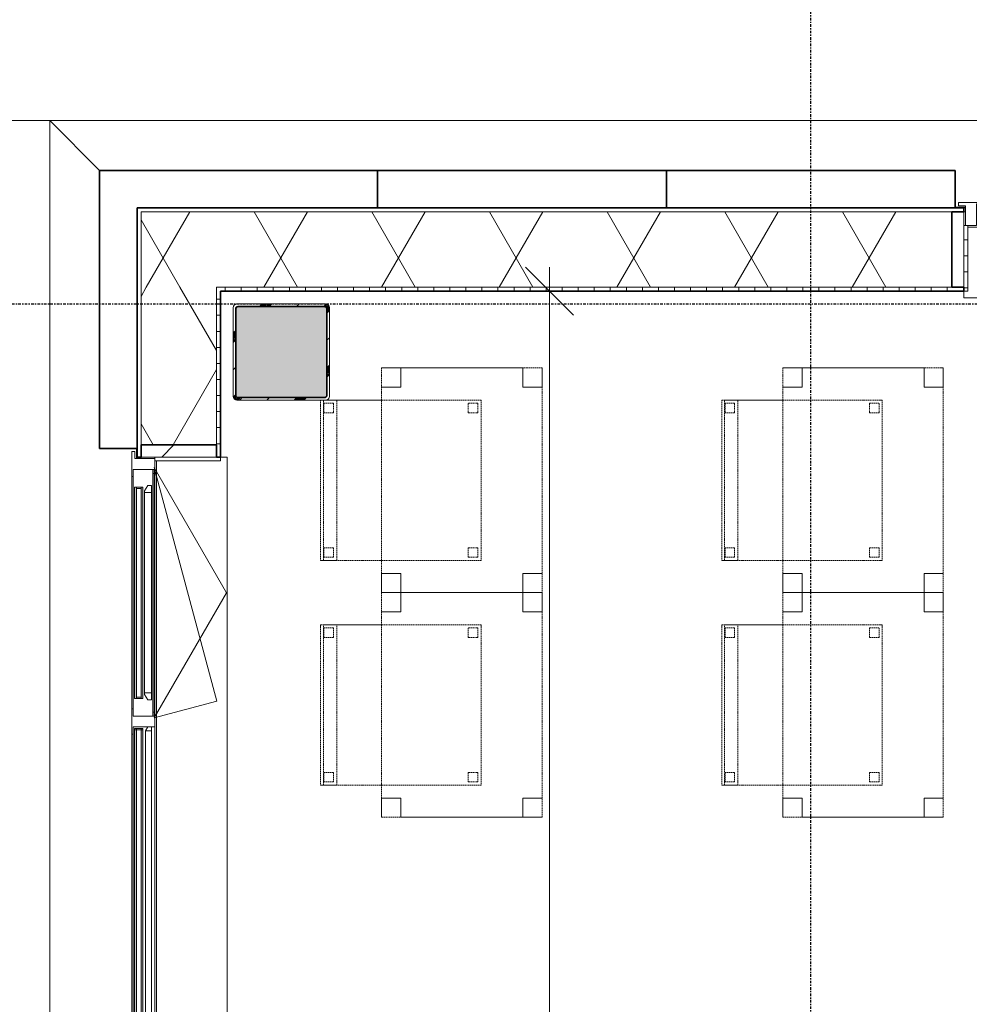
# Model space of a CAD drawing. Header units: millimetres. Extents: x -80560 to 110805, y -11020 to 52719.
# Tile 43 of 184: x 37830 to 40788, y 45618 to 48686. Entities that reach past the tile are written whole.
import ezdxf

# ---------------------------------------------------------------- set-up
doc = ezdxf.new("R2010")
doc.units = ezdxf.units.MM
for name, pattern in [('CENTER2', [20, 8, -4, 4, -4]), ('DASHED2', [6, 4, -2]), ('DASHED2-1', [3, 2, -1])]:
    doc.linetypes.add(name, pattern=pattern)
for name, color, linetype, lineweight in [('A-ANNO-DIMS', 211, 'Continuous', 9), ('A-ANNO-DIMS-100', 211, 'Continuous', 9), ('A-FLOR-OVHD', 1, 'DASHED2-1', 18), ('A-GENM', 13, 'Continuous', 18), ('A-GLAZ', 151, 'Continuous', 18), ('A-GLAZ-SILL', 1, 'Continuous', 18), ('A-WALL', 113, 'Continuous', 35), ('A-WALL-PATT', 111, 'Continuous', 35), ('I-FURN', 30, 'Continuous', 18), ('S-COLS', 52, 'Continuous', 18), ('S-GRID', 1, 'Continuous', 9)]:
    doc.layers.add(name, color=color, linetype=linetype, lineweight=lineweight)
doc.styles.add('Arial_5', font='arial.ttf', dxfattribs={"width": 0.7, "height": 180})
doc.dimstyles.new('n3o_1_8', dxfattribs={"dimscale": 304.8, "dimtxt": 183.646692, "dimasz": 0.492126, "dimexe": 0.246063, "dimexo": 0.0625, "dimgap": 0.032808, "dimtad": 1, "dimdec": 0, "dimdsep": 46, "dimtxsty": 'Arial_5', "dimblk1": 'OBLIQUE', "dimblk2": 'OBLIQUE', "dimsah": 1, "dimcen": 0.09, "dimdle": 0.246063, "dimazin": 0, "dimtfac": 1, "dimtdec": 4, "dimtix": 1, "dimtmove": 0, "dimatfit": 3, "dimfxl": 0.246063, "dimfxlon": 1, "dimtvp": 1, "dimtolj": 1, "dimtzin": 0, "dimarcsym": 2})
pattern_1 = [(60, (24894.82, 0), (-274.963, 158.75), []), (120, (24894.82, 0), (-274.963, -158.75), [])]
pattern_2 = [(45, (0, 0), (-141.42136, 141.42136), [])]

# ---------------------------------------------------------------- blocks, each defined once
blk = doc.blocks.new('NLRS_28_SCO_UN_staalkolom koker betongevuld_gen_CGA - kolom A-1176396-DO_01 eerste verdieping')
at = {"layer": 'S-COLS', "lineweight": 5}
h = blk.add_hatch(dxfattribs=at)
h.set_pattern_fill('FP_133', color=256, style=0, pattern_type=2)
h.set_pattern_definition([(45, (-13750, -47650), (-99.99975, 99.99975), []), (45, (-13665, -47650), (-99.99975, 99.99975), []), (45, (-13660, -47650), (-99.99975, 99.99975), []), (45, (-13655, -47650), (-99.99975, 99.99975), []), (45, (-13650, -47650), (-99.99975, 99.99975), []), (45, (-13645, -47650), (-99.99975, 99.99975), []), (45, (-13640, -47650), (-99.99975, 99.99975), []), (45, (-13635, -47650), (-99.99975, 99.99975), [])])
h.paths.add_polyline_path([(138, -150), (146.5, -146.5), (150, -138), (150, 138), (146.5, 146.5), (138, 150), (-138, 150), (-146.5, 146.5), (-150, 138), (-150, -138), (-146.5, -146.5), (-138, -150)], flags=0)
h.paths.add_polyline_path([(134, -142), (-134, -142), (-139.7, -139.7), (-142, -134), (-142, 134), (-139.7, 139.7), (-134, 142), (134, 142), (139.7, 139.7), (142, 134), (142, -134), (139.7, -139.7)], flags=0)
at = {"layer": 'S-COLS', "lineweight": 9}
blk.add_hatch(color=256, dxfattribs=at).paths.add_polyline_path([(134, -142), (139.7, -139.7), (142, -134), (142, 134), (139.7, 139.7), (134, 142), (-134, 142), (-139.7, 139.7), (-142, 134), (-142, -134), (-139.7, -139.7), (-134, -142)], flags=0)
at = {"layer": 'S-COLS'}
for p, q in [((-150, 138), (-150, -138)), ((-142, -134), (-142, 134)), ((138, 150), (-138, 150)), ((-134, 142), (134, 142)), ((142, 134), (142, -134)), ((150, -138), (150, 138)), ((-138, -150), (138, -150)), ((134, -142), (-134, -142))]:
    blk.add_line(p, q, dxfattribs=at)
at = {"layer": 'S-COLS', "lineweight": 35}
for p, q in [((-142, 134), (-142, -134)), ((134, 142), (-134, 142)), ((142, -134), (142, 134)), ((-134, -142), (134, -142))]:
    blk.add_line(p, q, dxfattribs=at)
at = {"layer": 'S-COLS'}
for centre, radius, start, end in [((-138, 138), 12, 90, 180), ((-134, 134), 8, 90, 180), ((134, 134), 8, 0, 90), ((138, 138), 12, 0, 90), ((-138, -138), 12, 180, 270), ((-134, -134), 8, 180, 270), ((134, -134), 8, 270, 0), ((138, -138), 12, 270, 360)]:
    blk.add_arc(centre, radius, start, end, dxfattribs=at)
at = {"layer": 'S-COLS', "lineweight": 35}
for centre, start, end in [((-134, 134), 90, 180), ((134, 134), 360, 90), ((-134, -134), 180, 270), ((134, -134), 270, 360)]:
    blk.add_arc(centre, 8, start, end, dxfattribs=at)
blk = doc.blocks.new('19112_SW_LeonardoCollege_R2020_rvt-1-DO_01 eerste verdieping')
at = {"color": 9, "lineweight": 9}
blk.add_blockref('NLRS_28_SCO_UN_staalkolom koker betongevuld_gen_CGA - kolom A-1176396-DO_01 eerste verdieping', (13750, 47650), dxfattribs=at)
blk = doc.blocks.new('Basic Wall _ 41_WA_n3o_cladding_vertikaal_random_100mm_oorspronkelijk - ___-31301000-DO_01 eerste verdieping')
at = {"layer": 'A-WALL', "lineweight": 18}
for p, q in [((13184, 48216), (13029, 48371)), ((13029, 48371), (79171, 48371)), ((15882, 48101), (15850, 48101)), ((15882, 48099), (15877, 48099))]:
    blk.add_line(p, q, dxfattribs=at)
blk = doc.blocks.new('Basic Wall _ 41_WA_n3o_cladding_vertikaal_random_100mm_oorspronkelijk - ___-31301012-DO_01 eerste verdieping')
at = {"layer": 'A-WALL', "lineweight": 18}
for p, q in [((13029, 48371), (13184, 48216)), ((13029, 35921), (13029, 48371)), ((13299, 47350), (13299, 47318)), ((13301, 47323), (13301, 47318))]:
    blk.add_line(p, q, dxfattribs=at)
blk = doc.blocks.new('NLRS_41_GM_WPB_spouwlat-SH_generiek_ISR - 235x38-33889690-DO_01 eerste verdieping')
at = {"layer": 'A-GENM'}
h = blk.add_hatch(dxfattribs=at)
h.set_pattern_fill('FP_51', color=256, style=0, pattern_type=2)
h.set_pattern_definition(pattern_2)
h.paths.add_polyline_path([(15877, 47852), (15877, 48087), (15839, 48087), (15839, 47852)], flags=0)
for p, q in [((15877, 48087), (15839, 48087)), ((15839, 48087), (15839, 47852)), ((15877, 47852), (15877, 48087)), ((15839, 47852), (15877, 47852))]:
    blk.add_line(p, q, dxfattribs=at)
blk = doc.blocks.new('41_dagkanten_SH_generiek_ISR - 12x204_5-33889692-DO_01 eerste verdieping')
at = {"layer": 'A-GENM'}
h = blk.add_hatch(dxfattribs=at)
h.set_pattern_fill('FP_53', color=256, style=0, pattern_type=2)
h.set_pattern_definition([(0, (0, 0), (0, 50), [])])
h.paths.add_polyline_path([(15877, 47839.5), (15889, 47839.5), (15889, 48044), (15877, 48044), (15877, 47914.3)], flags=0)
for p, q in [((15882, 48044), (15877, 48044)), ((15877, 48044), (15877, 47839.5)), ((15889, 47839.5), (15889, 48044)), ((15877, 47839.5), (15889, 47839.5))]:
    blk.add_line(p, q, dxfattribs=at)
blk = doc.blocks.new('merk 900 vast glas - std-31571097-DO_01 eerste verdieping')
at = {"layer": 'A-GLAZ'}
for p, q in [((-362, 0), (-440, 0)), ((-440, 0), (-440, -10)), ((-362, -4), (-362, 0)), ((440, 0), (362, 0)), ((362, 0), (362, -4)), ((440, -10), (440, 0)), ((-440, -10), (-418, -10)), ((-418, -10), (-418, -72)), ((-384, -72), (-384, -4)), ((-384, -4), (-362, -4)), ((362, -4), (384, -4)), ((384, -4), (384, -72)), ((418, -72), (418, -10)), ((418, -10), (440, -10)), ((-418, -72), (-384, -72)), ((384, -72), (418, -72))]:
    blk.add_line(p, q, dxfattribs=at)
at = {"layer": 'A-GLAZ-SILL'}
for p, q in [((362, 0), (-362, 0)), ((362, -4), (-362, -4))]:
    blk.add_line(p, q, dxfattribs=at)
blk = doc.blocks.new('merk 2700 draaikiep - std-31324494-DO_01 eerste verdieping')
at = {"layer": 'A-GLAZ'}
for p, q in [((-1262, 0), (-1340, 0)), ((-1340, 0), (-1340, -10)), ((-1262, -4), (-1262, 0)), ((460, 0), (460, -4)), ((538, 0), (460, 0)), ((538, -4), (538, 0)), ((1340, 0), (1262, 0)), ((1262, 0), (1262, -4)), ((1340, -10), (1340, 0)), ((-1340, -10), (-1318, -10)), ((-1318, -10), (-1318, -72)), ((-1284, -72), (-1284, -4)), ((-1284, -4), (-1262, -4)), ((460, -4), (482, -4)), ((482, -4), (482, -72)), ((516, -72), (516, -4)), ((516, -4), (538, -4)), ((1262, -4), (1284, -4)), ((1284, -4), (1284, -72)), ((1318, -72), (1318, -10)), ((1318, -10), (1340, -10)), ((-1318, -72), (-1284, -72)), ((482, -72), (516, -72)), ((1284, -72), (1318, -72))]:
    blk.add_line(p, q, dxfattribs=at)
at = {"layer": 'A-GLAZ-SILL'}
for p, q in [((460, 0), (-1262, 0)), ((1262, 0), (538, 0)), ((460, -4), (-1262, -4)), ((1262, -4), (538, -4)), ((482, -72), (-1284, -72)), ((1284, -72), (516, -72))]:
    blk.add_line(p, q, dxfattribs=at)
blk = doc.blocks.new('NLRS_41_GM_WPB_spouwlat-SH_generiek_ISR - 235x38-33889711-DO_01 eerste verdieping')
at = {"layer": 'A-GENM'}
h = blk.add_hatch(dxfattribs=at)
h.set_pattern_fill('FP_59', color=256, style=0, pattern_type=2)
h.set_pattern_definition(pattern_2)
h.paths.add_polyline_path([(13548, 47323), (13548, 47361), (13313, 47361), (13313, 47323), (13463.7, 47323)], flags=0)
for p, q in [((13548, 47361), (13313, 47361)), ((13313, 47361), (13313, 47323)), ((13548, 47323), (13548, 47361)), ((13313, 47323), (13548, 47323))]:
    blk.add_line(p, q, dxfattribs=at)
blk = doc.blocks.new('41_dagkanten_SH_generiek_ISR - 12x204_5-33889713-DO_01 eerste verdieping')
at = {"layer": 'A-GENM'}
for p, q in [((13356, 47323), (13356, 47318)), ((13560.5, 47323), (13356, 47323)), ((13356, 47311), (13560.5, 47311)), ((13560.5, 47311), (13560.5, 47323))]:
    blk.add_line(p, q, dxfattribs=at)
blk = doc.blocks.new('82_tafel1 - tafel 500x700 2-30673039-DO_01 eerste verdieping')
at = {"layer": 'I-FURN', "linetype": 'DASHED2'}
for p, q in [((350, 250), (-350, 250)), ((-350, 250), (-350, -250)), ((350, 250), (-350, 250)), ((-350, 250), (-350, -250)), ((-350, 250), (-350, 190)), ((-290, 250), (-350, 250)), ((-290, 190), (-290, 250)), ((-290, 250), (290, 250)), ((-290, 250), (-290, 190)), ((290, 250), (290, 190)), ((290, 190), (290, 250)), ((350, 250), (290, 250)), ((350, -250), (350, 250)), ((350, -250), (350, 250)), ((350, 190), (350, 250)), ((-350, -190), (-350, 190)), ((-350, 190), (-290, 190)), ((-290, 190), (-350, 190)), ((290, 190), (350, 190)), ((350, 190), (290, 190)), ((350, 190), (350, -190)), ((-290, -190), (-350, -190)), ((-350, -190), (-290, -190)), ((-350, -190), (-350, -250)), ((-290, -250), (-290, -190)), ((-290, -190), (-290, -250)), ((350, -190), (290, -190)), ((290, -190), (290, -250)), ((290, -250), (290, -190)), ((290, -190), (350, -190)), ((350, -250), (350, -190)), ((-350, -250), (350, -250)), ((-350, -250), (350, -250)), ((-350, -250), (-290, -250)), ((290, -250), (-290, -250)), ((290, -250), (350, -250))]:
    blk.add_line(p, q, dxfattribs=at)
blk = doc.blocks.new('82_zitmeubel - stoel 500x500-V220-DO_01 eerste verdieping')
at = {"layer": 'I-FURN', "linetype": 'DASHED2'}
for p, q in [((-192.1, -73), (-192.1, 237)), ((-192.1, 237), (-192.1, -73)), ((-192.1, 237), (307.9, 237)), ((-192.1, 237), (307.9, 237)), ((-182.1, 226), (-182.1, 198)), ((-182.1, 198), (-182.1, 226)), ((-153.1, 227), (-181.1, 227)), ((-181.1, 227), (-153.1, 227)), ((-152.1, 198), (-152.1, 226)), ((-152.1, 226), (-152.1, 198)), ((267.9, 226), (267.9, 198)), ((267.9, 198), (267.9, 226)), ((296.9, 227), (268.9, 227)), ((268.9, 227), (296.9, 227)), ((297.9, 198), (297.9, 226)), ((297.9, 226), (297.9, 198)), ((307.9, 237), (307.9, -73)), ((307.9, -73), (307.9, 237)), ((-181.1, 197), (-153.1, 197)), ((-153.1, 197), (-181.1, 197)), ((268.9, 197), (296.9, 197)), ((296.9, 197), (268.9, 197)), ((-192.1, -213), (-192.1, -73)), ((-192.1, -73), (-192.1, -263)), ((307.9, -73), (307.9, -213)), ((307.9, -263), (307.9, -73)), ((-192.1, -254.1), (-192.1, -213)), ((307.9, -213), (-192.1, -213)), ((307.9, -213), (307.9, -254.1)), ((-182.1, -224), (-182.1, -252)), ((-182.1, -252), (-182.1, -224)), ((-153.1, -223), (-181.1, -223)), ((-181.1, -223), (-153.1, -223)), ((-152.1, -252), (-152.1, -224)), ((-152.1, -224), (-152.1, -252)), ((267.9, -224), (267.9, -252)), ((267.9, -252), (267.9, -224)), ((296.9, -223), (268.9, -223)), ((268.9, -223), (296.9, -223)), ((297.9, -252), (297.9, -224)), ((297.9, -224), (297.9, -252)), ((-192.1, -263), (-192.1, -254.1)), ((307.9, -254.1), (-192.1, -254.1)), ((-192.1, -263), (307.9, -263)), ((-192.1, -263), (307.9, -263)), ((-181.1, -253), (-153.1, -253)), ((-153.1, -253), (-181.1, -253)), ((268.9, -253), (296.9, -253)), ((296.9, -253), (268.9, -253)), ((307.9, -254.1), (307.9, -263))]:
    blk.add_line(p, q, dxfattribs=at)
for centre, start, end in [((-181.1, 226), 90, 180), ((-181.1, 226), 90, 180), ((-153.1, 226), 360, 90), ((-153.1, 226), 360, 90), ((268.9, 226), 90, 180), ((268.9, 226), 150, 165), ((268.9, 226), 165, 180), ((268.9, 226), 105, 150), ((268.9, 226), 90, 105), ((296.9, 226), 360, 90), ((296.9, 226), 360, 90), ((-181.1, 198), 180, 270), ((-181.1, 198), 180, 270), ((-153.1, 198), 270, 0), ((-153.1, 198), 270, 0), ((268.9, 198), 180, 270), ((268.9, 198), 180, 270), ((296.9, 198), 270, 360), ((296.9, 198), 270, 330), ((296.9, 198), 330, 345), ((296.9, 198), 345, 360), ((-181.1, -224), 90, 180), ((-181.1, -224), 90, 180), ((-153.1, -224), 0, 90), ((-153.1, -224), 0, 90), ((268.9, -224), 90, 180), ((268.9, -224), 90, 180), ((296.9, -224), 0, 90), ((296.9, -224), 0, 90), ((-181.1, -252), 180, 270), ((-181.1, -252), 180, 270), ((-153.1, -252), 270, 0), ((-153.1, -252), 270, 0), ((268.9, -252), 180, 270), ((268.9, -252), 180, 270), ((296.9, -252), 270, 0), ((296.9, -252), 270, 0)]:
    blk.add_arc(centre, 1, start, end, dxfattribs=at)
blk = doc.blocks.new('82_zitmeubel - stoel 500x500-V221-DO_01 eerste verdieping')
at = {"layer": 'I-FURN', "linetype": 'DASHED2'}
for p, q in [((-192.1, -73), (-192.1, 237)), ((-192.1, 237), (-192.1, -73)), ((-192.1, 237), (307.9, 237)), ((-192.1, 237), (307.9, 237)), ((-182.1, 226), (-182.1, 198)), ((-182.1, 198), (-182.1, 226)), ((-153.1, 227), (-181.1, 227)), ((-181.1, 227), (-153.1, 227)), ((-152.1, 198), (-152.1, 226)), ((-152.1, 226), (-152.1, 198)), ((267.9, 226), (267.9, 198)), ((267.9, 198), (267.9, 226)), ((296.9, 227), (268.9, 227)), ((268.9, 227), (296.9, 227)), ((297.9, 198), (297.9, 226)), ((297.9, 226), (297.9, 198)), ((307.9, 237), (307.9, -73)), ((307.9, -73), (307.9, 237)), ((-181.1, 197), (-153.1, 197)), ((-153.1, 197), (-181.1, 197)), ((268.9, 197), (296.9, 197)), ((296.9, 197), (268.9, 197)), ((-192.1, -213), (-192.1, -73)), ((-192.1, -73), (-192.1, -263)), ((307.9, -73), (307.9, -213)), ((307.9, -263), (307.9, -73)), ((-192.1, -254.1), (-192.1, -213)), ((307.9, -213), (-192.1, -213)), ((307.9, -213), (307.9, -254.1)), ((-182.1, -224), (-182.1, -252)), ((-182.1, -252), (-182.1, -224)), ((-153.1, -223), (-181.1, -223)), ((-181.1, -223), (-153.1, -223)), ((-152.1, -252), (-152.1, -224)), ((-152.1, -224), (-152.1, -252)), ((267.9, -224), (267.9, -252)), ((267.9, -252), (267.9, -224)), ((296.9, -223), (268.9, -223)), ((268.9, -223), (296.9, -223)), ((297.9, -252), (297.9, -224)), ((297.9, -224), (297.9, -252)), ((-192.1, -263), (-192.1, -254.1)), ((307.9, -254.1), (-192.1, -254.1)), ((-192.1, -263), (307.9, -263)), ((-192.1, -263), (307.9, -263)), ((-181.1, -253), (-153.1, -253)), ((-153.1, -253), (-181.1, -253)), ((268.9, -253), (296.9, -253)), ((296.9, -253), (268.9, -253)), ((307.9, -254.1), (307.9, -263))]:
    blk.add_line(p, q, dxfattribs=at)
for centre, start, end in [((-181.1, 226), 90, 180), ((-181.1, 226), 150, 180), ((-181.1, 226), 90, 150), ((-153.1, 226), 360, 90), ((-153.1, 226), 60, 90), ((-153.1, 226), 360, 60), ((268.9, 226), 90, 180), ((268.9, 226), 90, 180), ((296.9, 226), 360, 90), ((296.9, 226), 360, 90), ((-181.1, 198), 180, 270), ((-181.1, 198), 180, 270), ((-153.1, 198), 270, 0), ((-153.1, 198), 270, 285), ((-153.1, 198), 285, 300), ((-153.1, 198), 300, 0), ((268.9, 198), 180, 270), ((268.9, 198), 180, 270), ((296.9, 198), 270, 360), ((296.9, 198), 270, 360), ((-181.1, -224), 90, 180), ((-181.1, -224), 90, 180), ((-153.1, -224), 0, 90), ((-153.1, -224), 0, 90), ((268.9, -224), 90, 180), ((268.9, -224), 90, 180), ((296.9, -224), 0, 90), ((296.9, -224), 0, 90), ((-181.1, -252), 180, 270), ((-181.1, -252), 180, 270), ((-153.1, -252), 270, 0), ((-153.1, -252), 270, 0), ((268.9, -252), 180, 270), ((268.9, -252), 180, 270), ((296.9, -252), 270, 0), ((296.9, -252), 270, 0)]:
    blk.add_arc(centre, 1, start, end, dxfattribs=at)
blk = doc.blocks.new('82_zitmeubel - stoel 500x500-V230-DO_01 eerste verdieping')
at = {"layer": 'I-FURN', "linetype": 'DASHED2'}
for p, q in [((-192.1, -73), (-192.1, 237)), ((-192.1, 237), (-192.1, -73)), ((-192.1, 237), (307.9, 237)), ((-192.1, 237), (307.9, 237)), ((-182.1, 226), (-182.1, 198)), ((-182.1, 198), (-182.1, 226)), ((-153.1, 227), (-181.1, 227)), ((-181.1, 227), (-153.1, 227)), ((-152.1, 198), (-152.1, 226)), ((-152.1, 226), (-152.1, 198)), ((267.9, 226), (267.9, 198)), ((267.9, 198), (267.9, 226)), ((296.9, 227), (268.9, 227)), ((268.9, 227), (296.9, 227)), ((297.9, 198), (297.9, 226)), ((297.9, 226), (297.9, 198)), ((307.9, 237), (307.9, -73)), ((307.9, -73), (307.9, 237)), ((-181.1, 197), (-153.1, 197)), ((-153.1, 197), (-181.1, 197)), ((268.9, 197), (296.9, 197)), ((296.9, 197), (268.9, 197)), ((-192.1, -213), (-192.1, -73)), ((-192.1, -73), (-192.1, -246.3)), ((307.9, -73), (307.9, -213)), ((307.9, -263), (307.9, -73)), ((-192.1, -246.3), (-192.1, -213)), ((307.9, -213), (-192.1, -213)), ((307.9, -213), (307.9, -254.1)), ((-182.1, -224), (-182.1, -252)), ((-182.1, -252), (-182.1, -224)), ((-153.1, -223), (-181.1, -223)), ((-181.1, -223), (-153.1, -223)), ((-152.1, -252), (-152.1, -224)), ((-152.1, -224), (-152.1, -252)), ((267.9, -224), (267.9, -252)), ((267.9, -252), (267.9, -224)), ((296.9, -223), (268.9, -223)), ((268.9, -223), (296.9, -223)), ((297.9, -252), (297.9, -224)), ((297.9, -224), (297.9, -252)), ((307.9, -254.1), (-191.6, -254.1)), ((-191.6, -263), (307.9, -263)), ((-191.6, -263), (307.9, -263)), ((-181.1, -253), (-153.1, -253)), ((-153.1, -253), (-181.1, -253)), ((268.9, -253), (296.9, -253)), ((296.9, -253), (268.9, -253)), ((307.9, -254.1), (307.9, -263))]:
    blk.add_line(p, q, dxfattribs=at)
for centre, start, end in [((-181.1, 226), 90, 180), ((-181.1, 226), 90, 180), ((-153.1, 226), 360, 90), ((-153.1, 226), 30, 90), ((-153.1, 226), 360, 30), ((268.9, 226), 90, 180), ((268.9, 226), 90, 180), ((296.9, 226), 360, 90), ((296.9, 226), 15, 90), ((296.9, 226), 360, 15), ((-181.1, 198), 180, 270), ((-181.1, 198), 180, 270), ((-153.1, 198), 270, 345), ((-153.1, 198), 270, 285), ((-153.1, 198), 285, 0), ((-153.1, 198), 345, 0), ((268.9, 198), 180, 270), ((268.9, 198), 180, 225), ((268.9, 198), 225, 270), ((296.9, 198), 270, 360), ((296.9, 198), 270, 330), ((296.9, 198), 330, 360), ((-181.1, -224), 90, 180), ((-181.1, -224), 90, 180), ((-153.1, -224), 0, 90), ((-153.1, -224), 0, 90), ((268.9, -224), 90, 180), ((268.9, -224), 90, 180), ((296.9, -224), 0, 90), ((296.9, -224), 0, 90), ((-181.1, -252), 180, 270), ((-181.1, -252), 180, 210), ((-181.1, -252), 210, 270), ((-153.1, -252), 270, 0), ((-153.1, -252), 270, 300), ((-153.1, -252), 300, 0), ((268.9, -252), 180, 270), ((268.9, -252), 180, 225), ((268.9, -252), 225, 240), ((268.9, -252), 240, 270), ((296.9, -252), 270, 0), ((296.9, -252), 270, 0)]:
    blk.add_arc(centre, 1, start, end, dxfattribs=at)
blk = doc.blocks.new('82_zitmeubel - stoel 500x500-V231-DO_01 eerste verdieping')
at = {"layer": 'I-FURN', "linetype": 'DASHED2'}
for p, q in [((-192.1, -73), (-192.1, 237)), ((-192.1, 237), (-192.1, -73)), ((-192.1, 237), (307.9, 237)), ((-192.1, 237), (307.9, 237)), ((-182.1, 226), (-182.1, 198)), ((-182.1, 198), (-182.1, 226)), ((-153.1, 227), (-181.1, 227)), ((-181.1, 227), (-153.1, 227)), ((-152.1, 198), (-152.1, 226)), ((-152.1, 226), (-152.1, 198)), ((267.9, 226), (267.9, 198)), ((267.9, 198), (267.9, 226)), ((296.9, 227), (268.9, 227)), ((268.9, 227), (296.9, 227)), ((297.9, 198), (297.9, 226)), ((297.9, 226), (297.9, 198)), ((307.9, 237), (307.9, -73)), ((307.9, -73), (307.9, 237)), ((-181.1, 197), (-153.1, 197)), ((-153.1, 197), (-181.1, 197)), ((268.9, 197), (296.9, 197)), ((296.9, 197), (268.9, 197)), ((-192.1, -213), (-192.1, -73)), ((-192.1, -73), (-192.1, -263)), ((307.9, -73), (307.9, -213)), ((307.9, -263), (307.9, -73)), ((-192.1, -254.1), (-192.1, -213)), ((307.9, -213), (-192.1, -213)), ((307.9, -213), (307.9, -254.1)), ((-182.1, -224), (-182.1, -252)), ((-182.1, -252), (-182.1, -224)), ((-153.1, -223), (-181.1, -223)), ((-181.1, -223), (-153.1, -223)), ((-152.1, -252), (-152.1, -224)), ((-152.1, -224), (-152.1, -252)), ((267.9, -224), (267.9, -252)), ((267.9, -252), (267.9, -224)), ((296.9, -223), (268.9, -223)), ((268.9, -223), (296.9, -223)), ((297.9, -252), (297.9, -224)), ((297.9, -224), (297.9, -252)), ((-192.1, -263), (-192.1, -254.1)), ((307.9, -254.1), (-192.1, -254.1)), ((-192.1, -263), (307.9, -263)), ((-192.1, -263), (307.9, -263)), ((-181.1, -253), (-153.1, -253)), ((-153.1, -253), (-181.1, -253)), ((268.9, -253), (296.9, -253)), ((296.9, -253), (268.9, -253)), ((307.9, -254.1), (307.9, -263))]:
    blk.add_line(p, q, dxfattribs=at)
for centre, start, end in [((-181.1, 226), 90, 180), ((-181.1, 226), 90, 180), ((-153.1, 226), 360, 90), ((-153.1, 226), 360, 90), ((268.9, 226), 90, 180), ((268.9, 226), 150, 165), ((268.9, 226), 165, 180), ((268.9, 226), 90, 150), ((296.9, 226), 360, 90), ((296.9, 226), 15, 90), ((296.9, 226), 360, 15), ((-181.1, 198), 180, 270), ((-181.1, 198), 180, 195), ((-181.1, 198), 195, 270), ((-153.1, 198), 270, 0), ((-153.1, 198), 270, 285), ((-153.1, 198), 285, 0), ((268.9, 198), 180, 270), ((268.9, 198), 180, 240), ((268.9, 198), 240, 255), ((268.9, 198), 255, 270), ((296.9, 198), 270, 360), ((296.9, 198), 270, 345), ((296.9, 198), 345, 360), ((-181.1, -224), 90, 180), ((-181.1, -224), 90, 180), ((-153.1, -224), 0, 90), ((-153.1, -224), 0, 90), ((268.9, -224), 90, 180), ((268.9, -224), 90, 180), ((296.9, -224), 0, 90), ((296.9, -224), 0, 90), ((-181.1, -252), 180, 270), ((-181.1, -252), 180, 210), ((-181.1, -252), 210, 270), ((-153.1, -252), 270, 0), ((-153.1, -252), 270, 300), ((-153.1, -252), 300, 0), ((268.9, -252), 180, 270), ((268.9, -252), 180, 225), ((268.9, -252), 225, 240), ((268.9, -252), 240, 270), ((296.9, -252), 270, 0), ((296.9, -252), 270, 0)]:
    blk.add_arc(centre, 1, start, end, dxfattribs=at)
blk = doc.blocks.new('30_n3o_RT62_glas met glaslat - Type 1-33663740-DO_01 eerste verdieping')
at = {"layer": 'A-GENM'}
for points in [[(878, -11), (878, -5), (-878, -5), (-878, -11), (738.1, -11)], [(878, -31), (878, -25), (-878, -25), (-878, -31), (738.1, -31)]]:
    blk.add_hatch(color=256, dxfattribs=at).paths.add_polyline_path(points, flags=0)
for p, q in [((878, -5), (-878, -5)), ((-878, -5), (-878, -11)), ((-874, -5), (-878, -5)), ((-878, -5), (-878, -31)), ((-878, -11), (878, -11)), ((878, -25), (-878, -25)), ((-878, -25), (-878, -31)), ((-874, -31), (-874, -5)), ((878, -5), (874, -5)), ((874, -5), (874, -31)), ((878, -11), (878, -5)), ((878, -31), (878, -5)), ((878, -31), (878, -25)), ((-878, -31), (878, -31)), ((-878, -31), (-874, -31)), ((874, -31), (878, -31))]:
    blk.add_line(p, q, dxfattribs=at)
blk = doc.blocks.new('31_n3o_RT62_raam binnensponning_770817_v3 - Type 1-33654572-DO_01 eerste verdieping')
at = {"layer": 'A-GENM'}
for p, q in [((-372, -62), (-384, -62)), ((-384, -66), (-372, -66)), ((-372, -66), (-372, -62)), ((372, -62), (-372, -62)), ((-372, -62), (-372, -66)), ((-372, -66), (372, -66)), ((384, -62), (372, -62)), ((372, -62), (372, -66)), ((372, -66), (372, -62)), ((372, -66), (384, -66))]:
    blk.add_line(p, q, dxfattribs=at)
blk = doc.blocks.new('Mobility Plan Swing v2 - Mobility Plan Swing v2-33563420-DO_01 eerste verdieping')
at = {"layer": 'A-GENM'}
for p, q in [((-390, 0), (0, 225.2)), ((0, 225.2), (390, 0)), ((-390, 0), (337.7, 195)), ((390, 0), (337.7, 195))]:
    blk.add_line(p, q, dxfattribs=at)
blk = doc.blocks.new('DPWP_30_n3o_RT62_glas met glaslat Frame1 - Type 1-33663743-DO_01 eerste verdieping')
at = {"layer": 'A-GENM'}
for p, q in [((-871, -7.8), (-883, -15)), ((-883, -27), (-871, -27)), ((-871, -27), (-871, -7.8)), ((871, -7.8), (-871, -7.8)), ((-871, -7.8), (-871, -27)), ((-871, -27), (871, -27)), ((871, -27), (871, -7.8)), ((883, -15), (871, -7.8)), ((871, -7.8), (871, -27)), ((871, -27), (883, -27))]:
    blk.add_line(p, q, dxfattribs=at)
blk = doc.blocks.new('30_n3o_RT62_glas met glaslat - Type 1-33654577-DO_01 eerste verdieping')
at = {"layer": 'A-GENM'}
for points in [[(329, -11), (329, -5), (-329, -5), (-329, -11), (318.13516, -11)], [(-329, -31), (329, -31), (329, -25), (-329, -25)]]:
    blk.add_hatch(color=256, dxfattribs=at).paths.add_polyline_path(points, flags=0)
for p, q in [((-0.50292, 0), (0.50292, 0)), ((-329, -11), (-329, -5)), ((-329, -5), (329, -5)), ((329, -11), (-329, -11)), ((-329, -25), (-329, -11)), ((-329, -31), (-329, -25)), ((-329, -25), (329, -25)), ((-325, -11), (-325, -25)), ((325, -25), (325, -11)), ((329, -11), (329, -5)), ((329, -11), (329, -25)), ((329, -31), (329, -25)), ((329, -31), (-329, -31))]:
    blk.add_line(p, q, dxfattribs=at)
blk = doc.blocks.new('DPWP_30_n3o_RT62_glas met glaslat Frame1 - Type 1-33654580-DO_01 eerste verdieping')
at = {"layer": 'A-GENM'}
for p, q in [((-334, -15), (-317.317, -5)), ((-334, -27), (-334, -15)), ((-312, -27), (-334, -27)), ((-317.317, -5), (-312, -5)), ((-312, -5), (-312, -27)), ((312, -5), (-312, -5)), ((312, -27), (-312, -27)), ((312, -5), (317.317, -5)), ((312, -27), (312, -5)), ((334, -27), (312, -27)), ((317.317, -5), (334, -15)), ((334, -15), (334, -27))]:
    blk.add_line(p, q, dxfattribs=at)
blk = doc.blocks.new('NLRS_42_GM_ISR_vensterbank_kunststeen-SH_generiek_ISR - 220x20-33891699-DO_01 eerste verdieping')
at = {"layer": 'A-GENM'}
for p, q in [((-1323, 199.5), (-1323, 220)), ((-1323, 220), (1323, 220)), ((1323, 220), (1323, 199.5)), ((1323, 0), (-1311, 0))]:
    blk.add_line(p, q, dxfattribs=at)
blk = doc.blocks.new('NLRS_42_GM_ISR_vensterbank_kunststeen-SH_generiek_ISR - 220x20-V367-DO_01 eerste verdieping')
at = {"layer": 'A-GENM'}
for p, q in [((-411, 0), (411, 0)), ((-423, -220), (-423, -199.5)), ((423, -199.5), (423, -220)), ((423, -220), (-423, -220))]:
    blk.add_line(p, q, dxfattribs=at)
blk = doc.blocks.new('DIMBLOCK324-DO_01 eerste verdieping')
at = {"layer": 'A-ANNO-DIMS-100'}
for p, q in [((39480.6, 47839.5), (39405.6, 47914.5)), ((39480.6, 39750), (39480.6, 47914.5)), ((39405.6, 47839.5), (39555.6, 47839.5)), ((39480.6, 47839.5), (39405.6, 47839.5)), ((39480.6, 47839.5), (39555.6, 47764.5)), ((39480.6, 39750), (39405.6, 39825)), ((39405.6, 39750), (39555.6, 39750)), ((39480.6, 39750), (39405.6, 39750)), ((39480.6, 39750), (39555.6, 39675))]:
    blk.add_line(p, q, dxfattribs=at)
at = {"layer": 'A-ANNO-DIMS-100', "color": 0, "insert": (39236.9, 43602.6), "char_height": 180, "width": 461.094, "attachment_point": 1, "rotation": 90, "line_spacing_factor": 0.941778, "style": 'Arial_5'}
blk.add_mtext('8090', dxfattribs=at)
blk = doc.blocks.new('_Oblique')
at = {"color": 0, "linetype": 'ByBlock', "lineweight": -2}
blk.add_line((-0.5, -0.5), (0.5, 0.5), dxfattribs=at)

msp = doc.modelspace()

# ---------------------------------------------------------------- hatches: boundary and pattern name
at = {"layer": 'A-WALL-PATT', "lineweight": 18}
h = msp.add_hatch(dxfattribs=at)
h.set_pattern_fill('FP_49', color=256, style=0, pattern_type=2)
h.set_pattern_definition([(180, (61069.82, 48099), (1e-13, -50), [])])
h.paths.add_polyline_path([(83931.8, 48087), (83943.8, 48087), (83943.8, 48099), (82117.8, 48099), (82117.8, 48087), (83584, 48087)], flags=0)
h.paths.add_polyline_path([(80371.8, 48087), (80371.8, 48099), (79417.8, 48099), (79417.8, 48087), (80333.8, 48087)], flags=0)
h.paths.add_polyline_path([(78297.9, 48087), (78571.8, 48087), (78571.8, 48099), (75817.8, 48099), (75817.8, 48087), (77123.2, 48087)], flags=0)
h.paths.add_polyline_path([(72255.8, 48087), (74071.8, 48087), (74071.8, 48099), (72217.8, 48099), (72217.8, 48087)], flags=0)
h.paths.add_polyline_path([(70455.8, 48087), (71371.8, 48087), (71371.8, 48099), (70417.8, 48099), (70417.8, 48087)], flags=0)
h.paths.add_polyline_path([(68671.8, 48087), (68671.8, 48099), (66817.8, 48099), (66817.8, 48087), (68633.8, 48087)], flags=0)
h.paths.add_polyline_path([(65963.7, 48087), (65971.8, 48087), (65971.8, 48099), (60367.8, 48099), (60367.8, 48087), (65933.8, 48087)], flags=0)
h.paths.add_polyline_path([(58205.8, 48087), (59521.8, 48087), (59521.8, 48099), (58167.8, 48099), (58167.8, 48087)], flags=0)
h.paths.add_polyline_path([(55685.1, 48087), (57321.8, 48087), (57321.8, 48099), (55567.8, 48099), (55567.8, 48087), (55605.8, 48087)], flags=0)
h.paths.add_polyline_path([(52454.8, 48087), (52921.8, 48087), (52921.8, 48099), (52417.8, 48099), (52417.8, 48087)], flags=0)
h.paths.add_polyline_path([(48405.8, 48087), (49321.8, 48087), (49321.8, 48099), (48367.8, 48099), (48367.8, 48087)], flags=0)
h.paths.add_polyline_path([(50205.8, 48087), (51571.8, 48087), (51571.8, 48099), (50167.8, 48099), (50167.8, 48087)], flags=0)
h.paths.add_polyline_path([(45255.8, 48087), (46621.8, 48087), (46621.8, 48099), (45217.8, 48099), (45217.8, 48087)], flags=0)
h.paths.add_polyline_path([(42571.8, 48087), (42571.8, 48099), (41617.8, 48099), (41617.8, 48087), (42533.8, 48087)], flags=0)
h.paths.add_polyline_path([(40707.9, 48087), (40771.8, 48087), (40771.8, 48099), (38195.8, 48099), (38195.8, 48087), (39533.2, 48087)], flags=0)
h = msp.add_hatch(dxfattribs=at)
h.set_pattern_fill('FP_62', color=256, style=0, pattern_type=2)
h.set_pattern_definition([(270, (38195.82, 41614.5), (50, 9e-14), [])])
h.paths.add_polyline_path([(38207.8, 35637), (38207.8, 36127), (38195.8, 36127), (38195.8, 35637)], flags=0)
h.paths.add_polyline_path([(38195.8, 38773), (38207.8, 38773), (38207.8, 41077), (38195.8, 41077), (38195.8, 38916.2)], flags=0)
h.paths.add_polyline_path([(38195.8, 42823), (38207.8, 42823), (38207.8, 44677), (38195.8, 44677), (38195.8, 42915.4)], flags=0)
h.paths.add_polyline_path([(38195.8, 47323), (38207.8, 47323), (38207.8, 48087), (38195.8, 48087), (38195.8, 47581.1)], flags=0)
h = msp.add_hatch(dxfattribs=at)
h.set_pattern_fill('FP_2', color=256, style=0, pattern_type=2)
h.set_pattern_definition(pattern_1)
h.paths.add_polyline_path([(83696.8, 47852), (83931.8, 47852), (83931.8, 48087), (82155.8, 48087), (82155.8, 47852), (83584, 47852)], flags=0)
h.paths.add_polyline_path([(80333.8, 47852), (80333.8, 48087), (79455.8, 48087), (79455.8, 47852), (80059.9, 47852)], flags=0)
h.paths.add_polyline_path([(78533.8, 47852), (78533.8, 48087), (75855.8, 48087), (75855.8, 47852), (78297.9, 47852)], flags=0)
h.paths.add_polyline_path([(73599.1, 47852), (74033.8, 47852), (74033.8, 48087), (72255.8, 48087), (72255.8, 47852), (72424.4, 47852)], flags=0)
h.paths.add_polyline_path([(71249.8, 47852), (71333.8, 47852), (71333.8, 48087), (70455.8, 48087), (70455.8, 47852), (70662.4, 47852)], flags=0)
h.paths.add_polyline_path([(68313, 47852), (68633.8, 47852), (68633.8, 48087), (66855.8, 48087), (66855.8, 47852), (67725.7, 47852)], flags=0)
h.paths.add_polyline_path([(65933.8, 47852), (65933.8, 48087), (60405.8, 48087), (60405.8, 47852), (65376.3, 47852)], flags=0)
h.paths.add_polyline_path([(59483.8, 47852), (59483.8, 48087), (58205.8, 48087), (58205.8, 47852), (59209.2, 47852)], flags=0)
h.paths.add_polyline_path([(57153.5, 47852), (57283.8, 47852), (57283.8, 48087), (55605.8, 48087), (55605.8, 47852), (56859.8, 47852)], flags=0)
h.paths.add_polyline_path([(51533.8, 47852), (51533.8, 48087), (50205.8, 48087), (50205.8, 47852), (51280.1, 47852)], flags=0)
h.paths.add_polyline_path([(52455.8, 47852), (52883.8, 47852), (52883.8, 48087), (52455.8, 48087), (52455.8, 47914.3)], flags=0)
h.paths.add_polyline_path([(49283.8, 47852), (49283.8, 48087), (48405.8, 48087), (48405.8, 47852), (48930.7, 47852)], flags=0)
h.paths.add_polyline_path([(46581.3, 47852), (46583.8, 47852), (46583.8, 48087), (45255.8, 48087), (45255.8, 47852), (45406.6, 47852)], flags=0)
h.paths.add_polyline_path([(40707.9, 47852), (40733.8, 47852), (40733.8, 48087), (38207.8, 48087), (38207.8, 47852), (39533.2, 47852)], flags=0)
h.paths.add_polyline_path([(42469.9, 47852), (42533.8, 47852), (42533.8, 48087), (41655.8, 48087), (41655.8, 47852), (41882.6, 47852)], flags=0)
h = msp.add_hatch(dxfattribs=at)
h.set_pattern_fill('FP_2', color=256, style=0, pattern_type=2)
h.set_pattern_definition(pattern_1)
h.paths.add_polyline_path([(38358.5, 35402), (38442.8, 35402), (38442.8, 36089), (38207.8, 36089), (38207.8, 35402)], flags=0)
h.paths.add_polyline_path([(38358.5, 38811), (38442.8, 38811), (38442.8, 41039), (38207.8, 41039), (38207.8, 38811)], flags=0)
h.paths.add_polyline_path([(38358.5, 42861), (38442.8, 42861), (38442.8, 44639), (38207.8, 44639), (38207.8, 42861)], flags=0)
h.paths.add_polyline_path([(38207.8, 47361), (38442.8, 47361), (38442.8, 47852), (38207.8, 47852), (38207.8, 47581.1)], flags=0)
h = msp.add_hatch(dxfattribs=at)
h.set_pattern_fill('FP_50', color=256, angle=-270, style=0, pattern_type=2)
h.set_pattern_definition([(270, (61069.82, 48099), (50, 2e-13), [])])
h.paths.add_polyline_path([(83684.3, 47839.5), (83696.8, 47839.5), (83696.8, 47852), (82117.8, 47852), (82117.8, 47839.5), (83584, 47839.5)], flags=0)
h.paths.add_polyline_path([(79417.8, 47839.5), (80371.8, 47839.5), (80371.8, 47852), (79417.8, 47852)], flags=0)
h.paths.add_polyline_path([(78571.8, 47839.5), (78571.8, 47852), (75817.8, 47852), (75817.8, 47839.5), (78297.9, 47839.5)], flags=0)
h.paths.add_polyline_path([(74071.8, 47839.5), (74071.8, 47852), (72217.8, 47852), (72217.8, 47839.5), (73599.1, 47839.5)], flags=0)
h.paths.add_polyline_path([(71371.8, 47839.5), (71371.8, 47852), (70417.8, 47852), (70417.8, 47839.5), (71249.8, 47839.5)], flags=0)
h.paths.add_polyline_path([(68671.8, 47839.5), (68671.8, 47852), (66817.8, 47852), (66817.8, 47839.5), (68313, 47839.5)], flags=0)
h.paths.add_polyline_path([(65963.7, 47839.5), (65971.8, 47839.5), (65971.8, 47852), (60367.8, 47852), (60367.8, 47839.5), (65376.3, 47839.5)], flags=0)
h.paths.add_polyline_path([(59521.8, 47839.5), (59521.8, 47852), (58167.8, 47852), (58167.8, 47839.5), (59502.9, 47839.5)], flags=0)
h.paths.add_polyline_path([(57321.8, 47839.5), (57321.8, 47852), (55567.8, 47852), (55567.8, 47839.5), (57153.5, 47839.5)], flags=0)
h.paths.add_polyline_path([(51571.8, 47839.5), (51571.8, 47852), (50167.8, 47852), (50167.8, 47839.5), (51280.1, 47839.5)], flags=0)
h.paths.add_polyline_path([(52417.8, 47839.5), (52921.8, 47839.5), (52921.8, 47852), (52417.8, 47852)], flags=0)
h.paths.add_polyline_path([(49321.8, 47839.5), (49321.8, 47852), (48367.8, 47852), (48367.8, 47839.5), (48930.7, 47839.5)], flags=0)
h.paths.add_polyline_path([(46621.8, 47839.5), (46621.8, 47852), (45217.8, 47852), (45217.8, 47839.5), (46581.3, 47839.5)], flags=0)
h.paths.add_polyline_path([(41882.6, 47839.5), (42571.8, 47839.5), (42571.8, 47852), (41617.8, 47852), (41617.8, 47839.5)], flags=0)
h.paths.add_polyline_path([(40707.9, 47839.5), (40771.8, 47839.5), (40771.8, 47852), (38442.8, 47852), (38442.8, 47839.5), (39533.2, 47839.5)], flags=0)
h = msp.add_hatch(dxfattribs=at)
h.set_pattern_fill('FP_63', color=256, angle=90, style=0, pattern_type=2)
h.set_pattern_definition([(1e-13, (38195.82, 41614.5), (-9e-14, 50), [])])
h.paths.add_polyline_path([(38455.3, 35389.5), (38455.3, 36127), (38442.8, 36127), (38442.8, 35389.5)], flags=0)
h.paths.add_polyline_path([(38442.8, 38773), (38455.3, 38773), (38455.3, 41077), (38442.8, 41077), (38442.8, 38811)], flags=0)
h.paths.add_polyline_path([(38455.3, 42823), (38455.3, 44677), (38442.8, 44677), (38442.8, 42823)], flags=0)
h.paths.add_polyline_path([(38455.3, 47323), (38455.3, 47839.5), (38442.8, 47839.5), (38442.8, 47323)], flags=0)

# ---------------------------------------------------------------- linework, layer by layer
at = {"layer": 'A-FLOR-OVHD'}
for q in [(35523.8, 48371), (37923.8, 35921), (104065.3, 48371)]:
    msp.add_line((37923.8, 48371), q, dxfattribs=at)
at = {"layer": 'A-WALL'}
for p, q in [((38078.8, 48216), (38078.8, 47350)), ((40744.8, 48216), (38078.8, 48216)), ((38944.8, 48099), (38944.8, 48216)), ((39844.8, 48216), (39844.8, 48099)), ((40744.8, 48099), (40744.8, 48216)), ((40771.8, 48099), (38195.8, 48099)), ((38195.8, 48099), (38195.8, 47323)), ((38195.8, 48099), (40744.8, 48099)), ((40733.8, 47852), (40733.8, 48087)), ((40733.8, 48087), (40771.8, 48087)), ((40771.8, 48087), (40771.8, 48099)), ((38455.3, 47839.5), (40771.8, 47839.5)), ((38455.3, 47323), (38455.3, 47839.5)), ((40771.8, 47852), (40733.8, 47852)), ((40771.8, 47839.5), (40771.8, 47852)), ((38078.8, 47350), (38195.8, 47350)), ((38207.8, 47323), (38207.8, 47361)), ((38207.8, 47361), (38442.8, 47361)), ((38442.8, 47361), (38442.8, 47323)), ((38195.8, 47323), (38207.8, 47323)), ((38442.8, 47323), (38455.3, 47323))]:
    msp.add_line(p, q, dxfattribs=at)
at = {"layer": 'A-WALL', "lineweight": 18}
for p, q in [((40733.8, 48087), (38207.8, 48087)), ((38207.8, 48087), (38207.8, 47361)), ((40771.8, 48087), (40776.8, 48087)), ((40733.8, 47852), (38442.8, 47852)), ((38442.8, 47852), (38442.8, 47361)), ((38207.8, 47318), (38207.8, 47323))]:
    msp.add_line(p, q, dxfattribs=at)
at = {"layer": 'S-GRID', "linetype": 'CENTER2', "lineweight": 25}
for p, q in [((40294.8, 4383.3), (40294.8, 52119.1)), ((29945.3, 47800), (110204.9, 47800))]:
    msp.add_line(p, q, dxfattribs=at)

# ---------------------------------------------------------------- block references
at = {"color": 250, "lineweight": 5}
msp.add_blockref('19112_SW_LeonardoCollege_R2020_rvt-1-DO_01 eerste verdieping', (24894.8, 0), dxfattribs=at)
at = {"layer": 'A-GENM'}
for name, p in [('NLRS_41_GM_WPB_spouwlat-SH_generiek_ISR - 235x38-33889690-DO_01 eerste verdieping', (24894.8, 0)), ('41_dagkanten_SH_generiek_ISR - 12x204_5-33889692-DO_01 eerste verdieping', (24894.8, 0)), ('NLRS_42_GM_ISR_vensterbank_kunststeen-SH_generiek_ISR - 220x20-V367-DO_01 eerste verdieping', (41194.8, 48039)), ('NLRS_41_GM_WPB_spouwlat-SH_generiek_ISR - 235x38-33889711-DO_01 eerste verdieping', (24894.8, 0)), ('41_dagkanten_SH_generiek_ISR - 12x204_5-33889713-DO_01 eerste verdieping', (24894.8, 0))]:
    msp.add_blockref(name, p, dxfattribs=at)
for name, p, rotation in [('NLRS_42_GM_ISR_vensterbank_kunststeen-SH_generiek_ISR - 220x20-33891699-DO_01 eerste verdieping', (38255.8, 46000), 269.9999999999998), ('31_n3o_RT62_raam binnensponning_770817_v3 - Type 1-33654572-DO_01 eerste verdieping', (38182.8, 46900), 89.99999999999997), ('Mobility Plan Swing v2 - Mobility Plan Swing v2-33563420-DO_01 eerste verdieping', (38248.8, 46900), 269.9999999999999), ('30_n3o_RT62_glas met glaslat - Type 1-33654577-DO_01 eerste verdieping', (38182.8, 46900), 89.99999999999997), ('DPWP_30_n3o_RT62_glas met glaslat Frame1 - Type 1-33654580-DO_01 eerste verdieping', (38213.8, 46900), 89.99999999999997), ('30_n3o_RT62_glas met glaslat - Type 1-33663740-DO_01 eerste verdieping', (38182.8, 45599), 89.99999999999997), ('DPWP_30_n3o_RT62_glas met glaslat Frame1 - Type 1-33663743-DO_01 eerste verdieping', (38213.8, 45599), 89.99999999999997)]:
    msp.add_blockref(name, p, dxfattribs=dict(at, rotation=rotation))
at = {"layer": 'A-GLAZ'}
msp.add_blockref('merk 900 vast glas - std-31571097-DO_01 eerste verdieping', (41194.8, 48116), dxfattribs=at)
at = {"layer": 'A-GLAZ', "rotation": 89.99999999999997}
msp.add_blockref('merk 2700 draaikiep - std-31324494-DO_01 eerste verdieping', (38178.8, 46000), dxfattribs=at)
at = {"layer": 'A-WALL', "lineweight": 18}
for name in ['Basic Wall _ 41_WA_n3o_cladding_vertikaal_random_100mm_oorspronkelijk - ___-31301000-DO_01 eerste verdieping', 'Basic Wall _ 41_WA_n3o_cladding_vertikaal_random_100mm_oorspronkelijk - ___-31301012-DO_01 eerste verdieping']:
    msp.add_blockref(name, (24894.8, 0), dxfattribs=at)
at = {"layer": 'I-FURN', "linetype": 'DASHED2', "rotation": 269.9999999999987}
for name, p in [('82_tafel1 - tafel 500x700 2-30673039-DO_01 eerste verdieping', (39207.3, 47250.5)), ('82_tafel1 - tafel 500x700 2-30673039-DO_01 eerste verdieping', (40457.3, 47250.5)), ('82_zitmeubel - stoel 500x500-V230-DO_01 eerste verdieping', (39030.3, 47308.4)), ('82_zitmeubel - stoel 500x500-V220-DO_01 eerste verdieping', (40280.3, 47308.4)), ('82_tafel1 - tafel 500x700 2-30673039-DO_01 eerste verdieping', (39207.3, 46550.5)), ('82_tafel1 - tafel 500x700 2-30673039-DO_01 eerste verdieping', (40457.3, 46550.5)), ('82_zitmeubel - stoel 500x500-V231-DO_01 eerste verdieping', (39030.3, 46608.4)), ('82_zitmeubel - stoel 500x500-V221-DO_01 eerste verdieping', (40280.3, 46608.4))]:
    msp.add_blockref(name, p, dxfattribs=at)

# ---------------------------------------------------------------- dimensions: what is measured, and where the dimension line sits
at = {"layer": 'A-ANNO-DIMS'}
dim = msp.add_linear_dim(base=(39480.5558738, 47839.5), p1=(39405.5558738, 39750), p2=(39405.5558738, 47839.5), angle=90, dimstyle='n3o_1_8', override={"dimpost": '<>', "dimfxl": 8089.5}, dxfattribs=at)
dim.commit()
dim.dimension.update_dxf_attribs({"geometry": 'DIMBLOCK324-DO_01 eerste verdieping', "text_midpoint": (39378.6527354, 43794.75)})

doc.saveas('drawing.dxf')
